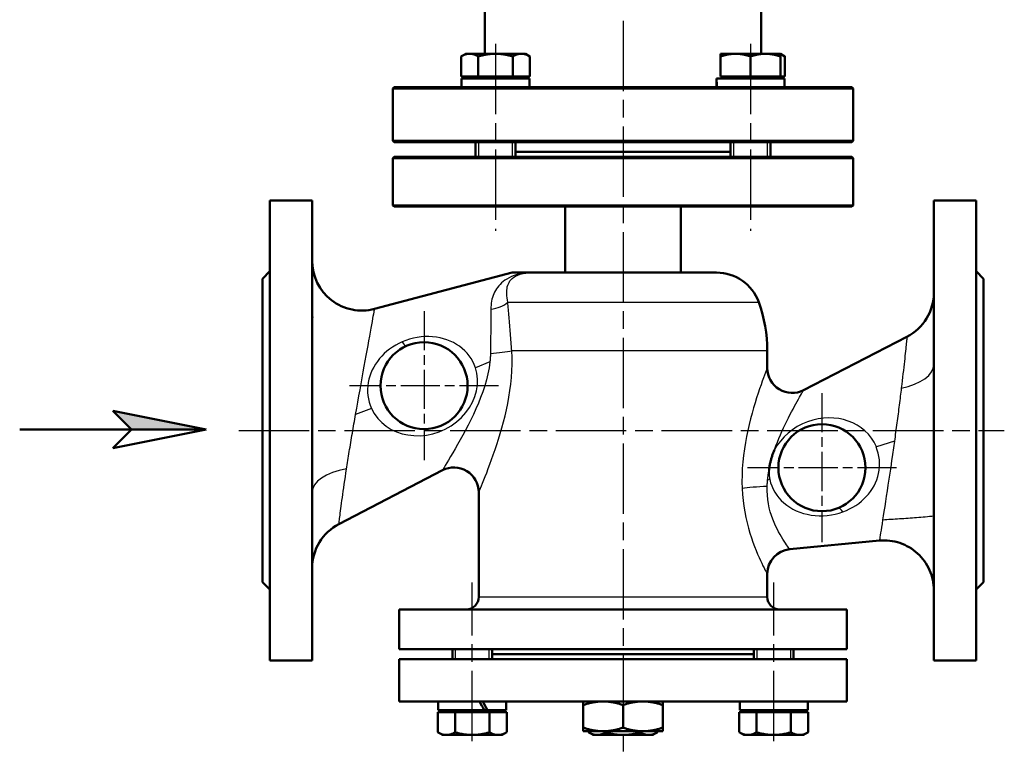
# Model space of a CAD drawing. Header units: millimetres. Extents: x 75 to 873, y 253 to 1203.
# Tile 2 of 4: x 75 to 471, y 609 to 906. Entities that reach past the tile are written whole.
import ezdxf

# ---------------------------------------------------------------- set-up
doc = ezdxf.new("R2010")
doc.units = ezdxf.units.MM
doc.header["$LTSCALE"] = 5
doc.linetypes.add('CHAIN', pattern=[0.3543, 0.2362, -0.0295, 0.0591, -0.0295])
for name, color, linetype, lineweight in [('Gewinde(DIN)', 3, 'Continuous', 25), ('Mittellinie(DIN)', 4, 'CHAIN', 25), ('Mittelpunktmarkierung(DIN)', 4, 'CHAIN', 25), ('Sichtbare Kanten(DIN)', 7, 'Continuous', 50), ('Sichtbare tangentiale Kanten(DIN)', 3, 'Continuous', 25)]:
    doc.layers.add(name, color=color, linetype=linetype, lineweight=lineweight)

# ---------------------------------------------------------------- blocks, each defined once
blk = doc.blocks.new('Richtungspfeil')
at = {"layer": 'Sichtbare Kanten(DIN)'}
blk.add_hatch(color=256, dxfattribs=at).paths.add_polyline_path([(10, 0), (0, 2), (2, 0)])
for p, q in [((10, 0), (0, 2)), ((0, 2), (2, 0)), ((10, 0), (0, 2)), ((0, 2), (2, 0)), ((-10, 0), (10, 0)), ((2, 0), (0, -2)), ((0, -2), (10, 0)), ((2, 0), (10, 0))]:
    blk.add_line(p, q, dxfattribs=at)

msp = doc.modelspace()

# ---------------------------------------------------------------- linework, layer by layer
at = {"layer": 'Gewinde(DIN)'}
for p, q in [((259.45, 856.78), (259.45, 850.78)), ((273.04, 850.78), (273.04, 856.78)), ((361.98, 856.78), (361.98, 850.78)), ((375.57, 850.78), (375.57, 856.78)), ((250.09, 652.78), (250.09, 648.78)), ((263.68, 648.78), (263.68, 652.78)), ((371.34, 652.78), (371.34, 648.78)), ((384.93, 648.78), (384.93, 652.78))]:
    msp.add_line(p, q, dxfattribs=at)
at = {"layer": 'Mittellinie(DIN)', "linetype": 'CHAIN', "ltscale": 23.990969}
for p, q in [((317.51, 1203.07), (317.51, 608.9)), ((266.25, 896.29), (266.25, 821.01)), ((368.78, 896.29), (368.78, 821.01)), ((163.01, 740.78), (470.83, 740.78)), ((256.89, 615.78), (256.89, 679.55)), ((378.13, 615.78), (378.13, 679.55))]:
    msp.add_line(p, q, dxfattribs=at)
at = {"layer": 'Mittelpunktmarkierung(DIN)', "linetype": 'CHAIN', "ltscale": 13.334389}
for p, q in [((237.51, 788.78), (237.51, 728.78)), ((267.51, 758.78), (207.51, 758.78)), ((397.51, 755.78), (397.51, 695.78)), ((427.51, 725.78), (367.51, 725.78))]:
    msp.add_line(p, q, dxfattribs=at)
at = {"layer": 'Sichtbare Kanten(DIN)'}
for p, q in [((262.01, 968.78), (262.01, 892.28)), ((373.01, 968.78), (373.01, 892.28)), ((254.25, 892.28), (252.39, 891.21)), ((252.39, 883.08), (252.39, 891.21)), ((255.85, 892.28), (254.25, 892.28)), ((266.25, 892.28), (255.85, 892.28)), ((259.32, 883.08), (259.32, 891.21)), ((276.64, 892.28), (266.25, 892.28)), ((273.17, 883.08), (273.17, 891.21)), ((278.25, 892.28), (276.64, 892.28)), ((278.25, 892.28), (280.1, 891.21)), ((280.1, 883.08), (280.1, 891.21)), ((356.78, 891.21), (356.78, 892.28)), ((362.78, 892.28), (356.78, 892.28)), ((356.78, 883.08), (356.78, 891.21)), ((374.78, 892.28), (362.78, 892.28)), ((368.78, 883.08), (368.78, 891.21)), ((380.78, 892.28), (374.78, 892.28)), ((380.78, 892.28), (380.78, 891.21)), ((380.78, 892.28), (382.63, 891.21)), ((380.78, 883.08), (380.78, 891.21)), ((382.63, 883.08), (382.63, 891.21)), ((259.32, 883.08), (252.39, 883.08)), ((255.25, 883.08), (255.25, 882.28)), ((273.17, 883.08), (259.32, 883.08)), ((280.1, 883.08), (273.17, 883.08)), ((277.25, 883.08), (277.25, 882.28)), ((368.78, 883.08), (356.78, 883.08)), ((357.78, 883.08), (357.78, 882.28)), ((380.78, 883.08), (368.78, 883.08)), ((379.78, 883.08), (379.78, 882.28)), ((382.63, 883.08), (380.78, 883.08)), ((279.95, 882.28), (252.55, 882.28)), ((252.55, 882.28), (252.55, 878.78)), ((279.95, 882.28), (279.95, 878.78)), ((355.08, 881.07), (355.08, 878.78)), ((382.48, 882.28), (355.09, 882.28)), ((382.48, 882.28), (382.48, 878.78)), ((225.51, 878.78), (225.01, 878.28)), ((410.01, 878.28), (225.01, 878.28)), ((225.01, 857.28), (225.01, 878.28)), ((225.51, 878.78), (409.51, 878.78)), ((409.51, 878.78), (410.01, 878.28)), ((410.01, 857.28), (410.01, 878.28)), ((225.01, 857.28), (410.01, 857.28)), ((225.51, 856.78), (225.01, 857.28)), ((409.51, 856.78), (225.51, 856.78)), ((258.25, 856.78), (258.25, 850.78)), ((274.25, 856.78), (274.25, 850.78)), ((360.78, 856.78), (360.78, 850.78)), ((376.78, 856.78), (376.78, 850.78)), ((409.51, 856.78), (410.01, 857.28)), ((360.78, 852.78), (274.25, 852.78)), ((225.51, 850.78), (225.01, 850.28)), ((410.01, 850.28), (225.01, 850.28)), ((225.01, 831.28), (225.01, 850.28)), ((225.51, 850.78), (409.51, 850.78)), ((409.51, 850.78), (410.01, 850.28)), ((410.01, 831.28), (410.01, 850.28)), ((175.51, 648.28), (175.51, 833.28)), ((175.51, 833.28), (192.51, 833.28)), ((192.51, 648.28), (192.51, 833.28)), ((442.51, 648.28), (442.51, 833.28)), ((442.51, 833.28), (459.51, 833.28)), ((459.51, 648.28), (459.51, 833.28)), ((225.01, 831.28), (410.01, 831.28)), ((225.51, 830.78), (225.01, 831.28)), ((409.51, 830.78), (225.51, 830.78)), ((294.26, 830.78), (294.26, 804.28)), ((340.76, 830.78), (340.76, 804.28)), ((409.51, 830.78), (410.01, 831.28)), ((172.51, 801.78), (175.51, 804.78)), ((217.62, 789.66), (273, 804.28)), ((277.7, 804.28), (273, 804.28)), ((283.13, 804.28), (277.7, 804.28)), ((283.13, 804.28), (355.16, 804.28)), ((462.51, 801.78), (459.51, 804.78)), ((172.51, 679.78), (172.51, 801.78)), ((462.51, 679.78), (462.51, 801.78)), ((390.1, 756.96), (431.69, 778.44)), ((375.51, 765.85), (375.51, 772.78)), ((244.9, 724.77), (203.28, 703.13)), ((259.51, 673.78), (259.51, 715.9)), ((420.61, 696.44), (384.56, 693)), ((375.51, 673.78), (375.51, 683.05)), ((172.51, 679.78), (175.51, 676.78)), ((462.51, 679.78), (459.51, 676.78)), ((227.51, 668.78), (407.51, 668.78)), ((227.51, 668.78), (227.51, 652.78)), ((407.51, 668.78), (407.51, 652.78)), ((227.51, 652.78), (407.51, 652.78)), ((248.89, 648.78), (248.89, 652.78)), ((264.89, 648.78), (264.89, 652.78)), ((264.89, 650.78), (370.13, 650.78)), ((370.13, 648.78), (370.13, 652.78)), ((386.13, 648.78), (386.13, 652.78)), ((175.51, 648.28), (192.51, 648.28)), ((227.51, 648.78), (407.51, 648.78)), ((227.51, 631.78), (227.51, 648.78)), ((407.51, 631.78), (407.51, 648.78)), ((442.51, 648.28), (459.51, 648.28)), ((227.51, 631.78), (407.51, 631.78)), ((243.19, 631.78), (243.19, 628.28)), ((270.59, 631.78), (270.59, 628.28)), ((301.51, 630.35), (301.51, 631.78)), ((301.51, 621.21), (301.51, 630.35)), ((317.51, 621.21), (317.51, 630.35)), ((333.51, 631.78), (333.51, 630.35)), ((333.51, 621.21), (333.51, 630.35)), ((364.43, 631.78), (364.43, 628.28)), ((391.83, 631.78), (391.83, 628.28)), ((243.03, 627.48), (243.03, 619.35)), ((243.03, 627.48), (249.96, 627.48)), ((261.71, 628.28), (243.19, 628.28)), ((245.64, 627.48), (245.64, 628.28)), ((249.96, 627.48), (263.82, 627.48)), ((249.96, 627.48), (249.96, 619.35)), ((262.35, 628.28), (261.71, 628.28)), ((263.01, 628.28), (262.35, 628.28)), ((270.59, 628.28), (263.01, 628.28)), ((263.82, 627.48), (270.75, 627.48)), ((263.82, 627.48), (263.82, 619.35)), ((268.13, 627.48), (268.13, 628.28)), ((270.75, 627.48), (270.75, 619.35)), ((364.28, 627.48), (364.28, 619.35)), ((364.28, 627.48), (371.2, 627.48)), ((391.83, 628.28), (364.43, 628.28)), ((366.89, 627.48), (366.89, 628.28)), ((371.2, 627.48), (371.2, 619.35)), ((371.2, 627.48), (385.06, 627.48)), ((385.06, 627.48), (385.06, 619.35)), ((385.06, 627.48), (391.99, 627.48)), ((389.38, 627.48), (389.38, 628.28)), ((391.99, 627.48), (391.99, 619.35)), ((244.89, 618.28), (243.03, 619.35)), ((244.89, 618.28), (246.5, 618.28)), ((246.5, 618.28), (256.89, 618.28)), ((256.89, 618.28), (267.28, 618.28)), ((267.28, 618.28), (268.89, 618.28)), ((268.89, 618.28), (270.75, 619.35)), ((301.51, 619.78), (301.51, 621.21)), ((301.51, 619.78), (309.51, 619.78)), ((303.65, 619.78), (303.65, 619.35)), ((305.51, 618.28), (303.65, 619.35)), ((305.51, 618.28), (307.12, 618.28)), ((307.12, 618.28), (317.51, 618.28)), ((309.51, 619.78), (325.51, 619.78)), ((310.58, 619.78), (310.58, 619.35)), ((317.51, 618.28), (327.9, 618.28)), ((324.44, 619.78), (324.44, 619.35)), ((325.51, 619.78), (333.51, 619.78)), ((327.9, 618.28), (329.51, 618.28)), ((329.51, 618.28), (331.37, 619.35)), ((331.37, 619.78), (331.37, 619.35)), ((333.51, 621.21), (333.51, 619.78)), ((366.13, 618.28), (364.28, 619.35)), ((366.13, 618.28), (367.74, 618.28)), ((367.74, 618.28), (378.13, 618.28)), ((378.13, 618.28), (388.52, 618.28)), ((388.52, 618.28), (390.13, 618.28)), ((390.13, 618.28), (391.99, 619.35))]:
    msp.add_line(p, q, dxfattribs=at)
at = {"layer": 'Sichtbare Kanten(DIN)', "flags": 128}
for points in [[(255.85, 892.28), (255.71, 892.28), (255.58, 892.27), (255.44, 892.26), (255.3, 892.25), (255.16, 892.23), (255.02, 892.21), (254.88, 892.19), (254.75, 892.16), (254.61, 892.13), (254.47, 892.1), (254.33, 892.06), (254.18, 892.02), (254.04, 891.97), (253.9, 891.92), (253.76, 891.87), (253.61, 891.81), (253.46, 891.75), (253.32, 891.69), (253.17, 891.62), (253.01, 891.54), (252.86, 891.47), (252.71, 891.38), (252.55, 891.3), (252.39, 891.21)], [(259.32, 891.21), (259.16, 891.3), (259, 891.38), (258.85, 891.47), (258.69, 891.54), (258.54, 891.62), (258.39, 891.69), (258.24, 891.75), (258.1, 891.81), (257.95, 891.87), (257.81, 891.92), (257.66, 891.97), (257.52, 892.02), (257.38, 892.06), (257.24, 892.1), (257.1, 892.13), (256.96, 892.16), (256.82, 892.19), (256.68, 892.21), (256.55, 892.23), (256.41, 892.25), (256.27, 892.26), (256.13, 892.27), (255.99, 892.28), (255.85, 892.28)], [(266.25, 892.28), (265.97, 892.28), (265.69, 892.27), (265.41, 892.26), (265.14, 892.25), (264.86, 892.23), (264.58, 892.21), (264.31, 892.19), (264.03, 892.16), (263.75, 892.13), (263.47, 892.1), (263.19, 892.06), (262.91, 892.02), (262.62, 891.97), (262.34, 891.92), (262.05, 891.87), (261.76, 891.81), (261.47, 891.75), (261.17, 891.69), (260.87, 891.62), (260.57, 891.54), (260.26, 891.47), (259.95, 891.38), (259.64, 891.3), (259.32, 891.21)], [(273.17, 891.21), (272.85, 891.3), (272.54, 891.38), (272.23, 891.47), (271.92, 891.54), (271.62, 891.62), (271.32, 891.69), (271.03, 891.75), (270.73, 891.81), (270.44, 891.87), (270.15, 891.92), (269.87, 891.97), (269.58, 892.02), (269.3, 892.06), (269.02, 892.1), (268.74, 892.13), (268.46, 892.16), (268.18, 892.19), (267.91, 892.21), (267.63, 892.23), (267.35, 892.25), (267.08, 892.26), (266.8, 892.27), (266.52, 892.28), (266.25, 892.28)], [(276.64, 892.28), (276.5, 892.28), (276.36, 892.27), (276.22, 892.26), (276.08, 892.25), (275.95, 892.23), (275.81, 892.21), (275.67, 892.19), (275.53, 892.16), (275.39, 892.13), (275.25, 892.1), (275.11, 892.06), (274.97, 892.02), (274.83, 891.97), (274.68, 891.92), (274.54, 891.87), (274.39, 891.81), (274.25, 891.75), (274.1, 891.69), (273.95, 891.62), (273.8, 891.54), (273.65, 891.47), (273.49, 891.38), (273.33, 891.3), (273.17, 891.21)], [(280.1, 891.21), (279.94, 891.3), (279.79, 891.38), (279.63, 891.47), (279.48, 891.54), (279.33, 891.62), (279.18, 891.69), (279.03, 891.75), (278.88, 891.81), (278.74, 891.87), (278.59, 891.92), (278.45, 891.97), (278.31, 892.02), (278.17, 892.06), (278.02, 892.1), (277.88, 892.13), (277.75, 892.16), (277.61, 892.19), (277.47, 892.21), (277.33, 892.23), (277.19, 892.25), (277.05, 892.26), (276.92, 892.27), (276.78, 892.28), (276.64, 892.28)], [(362.78, 892.28), (362.54, 892.28), (362.3, 892.27), (362.06, 892.26), (361.82, 892.25), (361.58, 892.23), (361.34, 892.21), (361.1, 892.19), (360.86, 892.16), (360.62, 892.13), (360.37, 892.1), (360.13, 892.06), (359.89, 892.02), (359.64, 891.97), (359.39, 891.92), (359.14, 891.87), (358.89, 891.81), (358.64, 891.75), (358.38, 891.69), (358.12, 891.62), (357.86, 891.54), (357.59, 891.47), (357.32, 891.38), (357.05, 891.3), (356.78, 891.21)], [(368.78, 891.21), (368.5, 891.3), (368.23, 891.38), (367.96, 891.47), (367.69, 891.54), (367.43, 891.62), (367.17, 891.69), (366.92, 891.75), (366.66, 891.81), (366.41, 891.87), (366.16, 891.92), (365.91, 891.97), (365.67, 892.02), (365.42, 892.06), (365.18, 892.1), (364.94, 892.13), (364.69, 892.16), (364.45, 892.19), (364.21, 892.21), (363.97, 892.23), (363.74, 892.25), (363.5, 892.26), (363.26, 892.27), (363.02, 892.28), (362.78, 892.28)], [(374.78, 892.28), (374.54, 892.28), (374.3, 892.27), (374.06, 892.26), (373.82, 892.25), (373.58, 892.23), (373.34, 892.21), (373.1, 892.19), (372.86, 892.16), (372.62, 892.13), (372.37, 892.1), (372.13, 892.06), (371.89, 892.02), (371.64, 891.97), (371.39, 891.92), (371.14, 891.87), (370.89, 891.81), (370.64, 891.75), (370.38, 891.69), (370.12, 891.62), (369.86, 891.54), (369.59, 891.47), (369.32, 891.38), (369.05, 891.3), (368.78, 891.21)], [(380.78, 891.21), (380.5, 891.3), (380.23, 891.38), (379.96, 891.47), (379.69, 891.54), (379.43, 891.62), (379.17, 891.69), (378.92, 891.75), (378.66, 891.81), (378.41, 891.87), (378.16, 891.92), (377.91, 891.97), (377.67, 892.02), (377.42, 892.06), (377.18, 892.1), (376.94, 892.13), (376.69, 892.16), (376.45, 892.19), (376.21, 892.21), (375.97, 892.23), (375.74, 892.25), (375.5, 892.26), (375.26, 892.27), (375.02, 892.28), (374.78, 892.28)], [(382.63, 891.21), (382.55, 891.26), (382.47, 891.3), (382.39, 891.35), (382.3, 891.39), (382.22, 891.43), (382.14, 891.47), (382.06, 891.51), (381.99, 891.55), (381.91, 891.59), (381.83, 891.63), (381.75, 891.66), (381.67, 891.7), (381.6, 891.73), (381.52, 891.77), (381.45, 891.8), (381.37, 891.83), (381.29, 891.86), (381.22, 891.89), (381.14, 891.91), (381.07, 891.94), (381, 891.97), (380.92, 891.99), (380.85, 892.01), (380.78, 892.04)], [(192.51, 791.25), (192.51, 790.8), (192.52, 790.35), (192.53, 789.9), (192.54, 789.46), (192.55, 789.03), (192.56, 788.6), (192.57, 788.19), (192.58, 787.78), (192.58, 787.38), (192.59, 786.99), (192.59, 786.62), (192.6, 786.26), (192.59, 785.92), (192.59, 785.59), (192.58, 785.28), (192.58, 784.99), (192.57, 784.72), (192.56, 784.46), (192.55, 784.22), (192.54, 784.01), (192.53, 783.81), (192.52, 783.64), (192.51, 783.49), (192.51, 783.36)], [(376.23, 724.81), (376.27, 725.17), (376.31, 725.52), (376.36, 725.88), (376.41, 726.23), (376.47, 726.58), (376.54, 726.94), (376.6, 727.29), (376.68, 727.64), (376.76, 727.98), (376.84, 728.33), (376.93, 728.67), (377.02, 729.02), (377.12, 729.36), (377.22, 729.7), (377.33, 730.03), (377.44, 730.37), (377.55, 730.7), (377.67, 731.04), (377.8, 731.37), (377.92, 731.7), (378.05, 732.02), (378.19, 732.35), (378.33, 732.67), (378.47, 732.99)], [(442.51, 676.53), (442.48, 677.57), (442.4, 678.6), (442.27, 679.63), (442.08, 680.65), (441.84, 681.67), (441.54, 682.67), (441.2, 683.65), (440.8, 684.62), (440.36, 685.56), (439.86, 686.47), (439.32, 687.36), (438.73, 688.22), (438.1, 689.06), (437.43, 689.85), (436.72, 690.61), (435.97, 691.33), (435.18, 692.01), (434.35, 692.65), (433.5, 693.24), (432.61, 693.79), (431.7, 694.29), (430.77, 694.75), (429.81, 695.15), (428.82, 695.51), (427.83, 695.81), (426.81, 696.06), (425.79, 696.26), (424.77, 696.4), (423.73, 696.49), (422.69, 696.53), (421.65, 696.51), (420.61, 696.44)], [(309.51, 631.78), (309.19, 631.78), (308.87, 631.77), (308.55, 631.76), (308.23, 631.74), (307.91, 631.72), (307.59, 631.69), (307.27, 631.66), (306.95, 631.62), (306.63, 631.58), (306.31, 631.54), (305.98, 631.49), (305.66, 631.43), (305.33, 631.37), (305, 631.3), (304.67, 631.23), (304.33, 631.16), (303.99, 631.07), (303.65, 630.99), (303.3, 630.9), (302.95, 630.8), (302.6, 630.69), (302.24, 630.59), (301.88, 630.47), (301.51, 630.35)], [(317.51, 630.35), (317.14, 630.47), (316.78, 630.59), (316.42, 630.69), (316.07, 630.8), (315.72, 630.9), (315.37, 630.99), (315.03, 631.07), (314.69, 631.16), (314.36, 631.23), (314.02, 631.3), (313.69, 631.37), (313.36, 631.43), (313.04, 631.49), (312.71, 631.54), (312.39, 631.58), (312.07, 631.62), (311.75, 631.66), (311.43, 631.69), (311.11, 631.72), (310.79, 631.74), (310.47, 631.76), (310.15, 631.77), (309.83, 631.78), (309.51, 631.78)], [(325.51, 631.78), (325.19, 631.78), (324.87, 631.77), (324.55, 631.76), (324.23, 631.74), (323.91, 631.72), (323.59, 631.69), (323.27, 631.66), (322.95, 631.62), (322.63, 631.58), (322.31, 631.54), (321.98, 631.49), (321.66, 631.43), (321.33, 631.37), (321, 631.3), (320.67, 631.23), (320.33, 631.16), (319.99, 631.07), (319.65, 630.99), (319.3, 630.9), (318.95, 630.8), (318.6, 630.69), (318.24, 630.59), (317.88, 630.47), (317.51, 630.35)], [(333.51, 630.35), (333.14, 630.47), (332.78, 630.59), (332.42, 630.69), (332.07, 630.8), (331.72, 630.9), (331.37, 630.99), (331.03, 631.07), (330.69, 631.16), (330.36, 631.23), (330.02, 631.3), (329.69, 631.37), (329.36, 631.43), (329.04, 631.49), (328.71, 631.54), (328.39, 631.58), (328.07, 631.62), (327.75, 631.66), (327.43, 631.69), (327.11, 631.72), (326.79, 631.74), (326.47, 631.76), (326.15, 631.77), (325.83, 631.78), (325.51, 631.78)], [(243.03, 619.35), (243.19, 619.26), (243.35, 619.18), (243.5, 619.09), (243.66, 619.02), (243.81, 618.94), (243.96, 618.87), (244.11, 618.81), (244.25, 618.75), (244.4, 618.69), (244.54, 618.64), (244.69, 618.59), (244.83, 618.54), (244.97, 618.5), (245.11, 618.46), (245.25, 618.43), (245.39, 618.4), (245.53, 618.37), (245.67, 618.35), (245.8, 618.33), (245.94, 618.31), (246.08, 618.3), (246.22, 618.29), (246.36, 618.28), (246.5, 618.28)], [(246.5, 618.28), (246.64, 618.28), (246.77, 618.29), (246.91, 618.3), (247.05, 618.31), (247.19, 618.33), (247.33, 618.35), (247.47, 618.37), (247.6, 618.4), (247.74, 618.43), (247.88, 618.46), (248.02, 618.5), (248.17, 618.54), (248.31, 618.59), (248.45, 618.64), (248.59, 618.69), (248.74, 618.75), (248.89, 618.81), (249.03, 618.87), (249.18, 618.94), (249.34, 619.02), (249.49, 619.09), (249.64, 619.18), (249.8, 619.26), (249.96, 619.35)], [(249.96, 619.35), (250.28, 619.26), (250.59, 619.18), (250.9, 619.09), (251.21, 619.02), (251.51, 618.94), (251.81, 618.87), (252.11, 618.81), (252.4, 618.75), (252.69, 618.69), (252.98, 618.64), (253.27, 618.59), (253.55, 618.54), (253.83, 618.5), (254.12, 618.46), (254.39, 618.43), (254.67, 618.4), (254.95, 618.37), (255.23, 618.35), (255.5, 618.33), (255.78, 618.31), (256.06, 618.3), (256.33, 618.29), (256.61, 618.28), (256.89, 618.28)], [(256.89, 618.28), (257.17, 618.28), (257.44, 618.29), (257.72, 618.3), (258, 618.31), (258.27, 618.33), (258.55, 618.35), (258.83, 618.37), (259.1, 618.4), (259.38, 618.43), (259.66, 618.46), (259.94, 618.5), (260.23, 618.54), (260.51, 618.59), (260.8, 618.64), (261.09, 618.69), (261.38, 618.75), (261.67, 618.81), (261.97, 618.87), (262.26, 618.94), (262.57, 619.02), (262.87, 619.09), (263.18, 619.18), (263.5, 619.26), (263.82, 619.35)], [(263.82, 619.35), (263.98, 619.26), (264.13, 619.18), (264.29, 619.09), (264.44, 619.02), (264.59, 618.94), (264.74, 618.87), (264.89, 618.81), (265.04, 618.75), (265.18, 618.69), (265.33, 618.64), (265.47, 618.59), (265.61, 618.54), (265.75, 618.5), (265.89, 618.46), (266.03, 618.43), (266.17, 618.4), (266.31, 618.37), (266.45, 618.35), (266.59, 618.33), (266.73, 618.31), (266.87, 618.3), (267, 618.29), (267.14, 618.28), (267.28, 618.28)], [(267.28, 618.28), (267.42, 618.28), (267.56, 618.29), (267.7, 618.3), (267.84, 618.31), (267.97, 618.33), (268.11, 618.35), (268.25, 618.37), (268.39, 618.4), (268.53, 618.43), (268.67, 618.46), (268.81, 618.5), (268.95, 618.54), (269.09, 618.59), (269.24, 618.64), (269.38, 618.69), (269.52, 618.75), (269.67, 618.81), (269.82, 618.87), (269.97, 618.94), (270.12, 619.02), (270.27, 619.09), (270.43, 619.18), (270.59, 619.26), (270.75, 619.35)], [(301.51, 621.21), (301.88, 621.09), (302.24, 620.97), (302.6, 620.86), (302.95, 620.76), (303.3, 620.66), (303.65, 620.57), (303.99, 620.49), (304.33, 620.4), (304.67, 620.33), (305, 620.26), (305.33, 620.19), (305.66, 620.13), (305.98, 620.07), (306.31, 620.02), (306.63, 619.98), (306.95, 619.94), (307.27, 619.9), (307.59, 619.87), (307.91, 619.84), (308.23, 619.82), (308.55, 619.8), (308.87, 619.79), (309.19, 619.78), (309.51, 619.78)], [(303.65, 619.35), (303.81, 619.26), (303.97, 619.18), (304.13, 619.09), (304.28, 619.02), (304.43, 618.94), (304.58, 618.87), (304.73, 618.81), (304.88, 618.75), (305.02, 618.69), (305.16, 618.64), (305.31, 618.59), (305.45, 618.54), (305.59, 618.5), (305.73, 618.46), (305.87, 618.43), (306.01, 618.4), (306.15, 618.37), (306.29, 618.35), (306.43, 618.33), (306.56, 618.31), (306.7, 618.3), (306.84, 618.29), (306.98, 618.28), (307.12, 618.28)], [(307.12, 618.28), (307.26, 618.28), (307.4, 618.29), (307.53, 618.3), (307.67, 618.31), (307.81, 618.33), (307.95, 618.35), (308.09, 618.37), (308.23, 618.4), (308.37, 618.43), (308.51, 618.46), (308.65, 618.5), (308.79, 618.54), (308.93, 618.59), (309.07, 618.64), (309.22, 618.69), (309.36, 618.75), (309.51, 618.81), (309.66, 618.87), (309.81, 618.94), (309.96, 619.02), (310.11, 619.09), (310.27, 619.18), (310.42, 619.26), (310.58, 619.35)], [(309.51, 619.78), (309.83, 619.78), (310.15, 619.79), (310.47, 619.8), (310.79, 619.82), (311.11, 619.84), (311.43, 619.87), (311.75, 619.9), (312.07, 619.94), (312.39, 619.98), (312.71, 620.02), (313.04, 620.07), (313.36, 620.13), (313.69, 620.19), (314.02, 620.26), (314.36, 620.33), (314.69, 620.4), (315.03, 620.49), (315.37, 620.57), (315.72, 620.66), (316.07, 620.76), (316.42, 620.86), (316.78, 620.97), (317.14, 621.09), (317.51, 621.21)], [(310.58, 619.35), (310.9, 619.26), (311.22, 619.18), (311.53, 619.09), (311.83, 619.02), (312.14, 618.94), (312.43, 618.87), (312.73, 618.81), (313.02, 618.75), (313.31, 618.69), (313.6, 618.64), (313.89, 618.59), (314.17, 618.54), (314.46, 618.5), (314.74, 618.46), (315.02, 618.43), (315.3, 618.4), (315.57, 618.37), (315.85, 618.35), (316.13, 618.33), (316.4, 618.31), (316.68, 618.3), (316.96, 618.29), (317.23, 618.28), (317.51, 618.28)], [(317.51, 621.21), (317.88, 621.09), (318.24, 620.97), (318.6, 620.86), (318.95, 620.76), (319.3, 620.66), (319.65, 620.57), (319.99, 620.49), (320.33, 620.4), (320.67, 620.33), (321, 620.26), (321.33, 620.19), (321.66, 620.13), (321.98, 620.07), (322.31, 620.02), (322.63, 619.98), (322.95, 619.94), (323.27, 619.9), (323.59, 619.87), (323.91, 619.84), (324.23, 619.82), (324.55, 619.8), (324.87, 619.79), (325.19, 619.78), (325.51, 619.78)], [(317.51, 618.28), (317.79, 618.28), (318.07, 618.29), (318.34, 618.3), (318.62, 618.31), (318.9, 618.33), (319.17, 618.35), (319.45, 618.37), (319.73, 618.4), (320.01, 618.43), (320.28, 618.46), (320.57, 618.5), (320.85, 618.54), (321.13, 618.59), (321.42, 618.64), (321.71, 618.69), (322, 618.75), (322.29, 618.81), (322.59, 618.87), (322.89, 618.94), (323.19, 619.02), (323.5, 619.09), (323.81, 619.18), (324.12, 619.26), (324.44, 619.35)], [(324.44, 619.35), (324.6, 619.26), (324.76, 619.18), (324.91, 619.09), (325.06, 619.02), (325.22, 618.94), (325.36, 618.87), (325.51, 618.81), (325.66, 618.75), (325.81, 618.69), (325.95, 618.64), (326.09, 618.59), (326.23, 618.54), (326.38, 618.5), (326.52, 618.46), (326.66, 618.43), (326.8, 618.4), (326.93, 618.37), (327.07, 618.35), (327.21, 618.33), (327.35, 618.31), (327.49, 618.3), (327.63, 618.29), (327.76, 618.28), (327.9, 618.28)], [(325.51, 619.78), (325.83, 619.78), (326.15, 619.79), (326.47, 619.8), (326.79, 619.82), (327.11, 619.84), (327.43, 619.87), (327.75, 619.9), (328.07, 619.94), (328.39, 619.98), (328.71, 620.02), (329.04, 620.07), (329.36, 620.13), (329.69, 620.19), (330.02, 620.26), (330.36, 620.33), (330.69, 620.4), (331.03, 620.49), (331.37, 620.57), (331.72, 620.66), (332.07, 620.76), (332.42, 620.86), (332.78, 620.97), (333.14, 621.09), (333.51, 621.21)], [(327.9, 618.28), (328.04, 618.28), (328.18, 618.29), (328.32, 618.3), (328.46, 618.31), (328.6, 618.33), (328.73, 618.35), (328.87, 618.37), (329.01, 618.4), (329.15, 618.43), (329.29, 618.46), (329.43, 618.5), (329.57, 618.54), (329.71, 618.59), (329.86, 618.64), (330, 618.69), (330.15, 618.75), (330.29, 618.81), (330.44, 618.87), (330.59, 618.94), (330.74, 619.02), (330.9, 619.09), (331.05, 619.18), (331.21, 619.26), (331.37, 619.35)], [(364.28, 619.35), (364.44, 619.26), (364.59, 619.18), (364.75, 619.09), (364.9, 619.02), (365.05, 618.94), (365.2, 618.87), (365.35, 618.81), (365.5, 618.75), (365.64, 618.69), (365.79, 618.64), (365.93, 618.59), (366.07, 618.54), (366.21, 618.5), (366.35, 618.46), (366.49, 618.43), (366.63, 618.4), (366.77, 618.37), (366.91, 618.35), (367.05, 618.33), (367.19, 618.31), (367.32, 618.3), (367.46, 618.29), (367.6, 618.28), (367.74, 618.28)], [(367.74, 618.28), (367.88, 618.28), (368.02, 618.29), (368.16, 618.3), (368.29, 618.31), (368.43, 618.33), (368.57, 618.35), (368.71, 618.37), (368.85, 618.4), (368.99, 618.43), (369.13, 618.46), (369.27, 618.5), (369.41, 618.54), (369.55, 618.59), (369.69, 618.64), (369.84, 618.69), (369.98, 618.75), (370.13, 618.81), (370.28, 618.87), (370.43, 618.94), (370.58, 619.02), (370.73, 619.09), (370.89, 619.18), (371.04, 619.26), (371.2, 619.35)], [(371.2, 619.35), (371.52, 619.26), (371.84, 619.18), (372.15, 619.09), (372.45, 619.02), (372.76, 618.94), (373.06, 618.87), (373.35, 618.81), (373.65, 618.75), (373.94, 618.69), (374.22, 618.64), (374.51, 618.59), (374.8, 618.54), (375.08, 618.5), (375.36, 618.46), (375.64, 618.43), (375.92, 618.4), (376.19, 618.37), (376.47, 618.35), (376.75, 618.33), (377.02, 618.31), (377.3, 618.3), (377.58, 618.29), (377.85, 618.28), (378.13, 618.28)], [(378.13, 618.28), (378.41, 618.28), (378.69, 618.29), (378.96, 618.3), (379.24, 618.31), (379.52, 618.33), (379.79, 618.35), (380.07, 618.37), (380.35, 618.4), (380.63, 618.43), (380.91, 618.46), (381.19, 618.5), (381.47, 618.54), (381.75, 618.59), (382.04, 618.64), (382.33, 618.69), (382.62, 618.75), (382.91, 618.81), (383.21, 618.87), (383.51, 618.94), (383.81, 619.02), (384.12, 619.09), (384.43, 619.18), (384.74, 619.26), (385.06, 619.35)], [(385.06, 619.35), (385.22, 619.26), (385.38, 619.18), (385.53, 619.09), (385.69, 619.02), (385.84, 618.94), (385.99, 618.87), (386.13, 618.81), (386.28, 618.75), (386.43, 618.69), (386.57, 618.64), (386.71, 618.59), (386.86, 618.54), (387, 618.5), (387.14, 618.46), (387.28, 618.43), (387.42, 618.4), (387.56, 618.37), (387.69, 618.35), (387.83, 618.33), (387.97, 618.31), (388.11, 618.3), (388.25, 618.29), (388.39, 618.28), (388.52, 618.28)], [(388.52, 618.28), (388.66, 618.28), (388.8, 618.29), (388.94, 618.3), (389.08, 618.31), (389.22, 618.33), (389.36, 618.35), (389.49, 618.37), (389.63, 618.4), (389.77, 618.43), (389.91, 618.46), (390.05, 618.5), (390.19, 618.54), (390.34, 618.59), (390.48, 618.64), (390.62, 618.69), (390.77, 618.75), (390.91, 618.81), (391.06, 618.87), (391.21, 618.94), (391.36, 619.02), (391.52, 619.09), (391.67, 619.18), (391.83, 619.26), (391.99, 619.35)]]:
    msp.add_lwpolyline(points, dxfattribs=at)
at = {"layer": 'Sichtbare Kanten(DIN)'}
for centre in [(237.51, 758.78), (397.51, 725.78)]:
    msp.add_circle(centre, 17.5, dxfattribs=at)
for centre, radius, start, end in [((212.51, 808.99), 20, 180, 284.7887), ((355.16, 786.28), 18, 19.7246, 90), ((422.51, 796.21), 20, 297.314, 0), ((317.51, 772.78), 58, 0, 19.7246), ((385.51, 765.85), 10, 180, 297.314), ((249.51, 715.9), 10, 0, 117.4744), ((212.51, 685.39), 20, 117.4744, 180), ((385.51, 683.05), 10, 95.4492, 180), ((254.51, 673.78), 5, 270, 0), ((380.51, 673.78), 5, 180, 270)]:
    msp.add_arc(centre, radius, start, end, dxfattribs=at)
for centre, major_axis, ratio, start_param, end_param in [((368.78, 881.07), (0, 23.73), 0.57735, 1.519679, 1.66735), ((368.78, 883.49), (0, 23.73), 0.57735, 1.621913, 1.770719), ((256.89, 630.57), (-13.43, 23.68), 0.11398, 4.551274, 4.698945), ((256.89, 632.99), (-13.43, 23.68), 0.11398, 4.447905, 4.59671)]:
    msp.add_ellipse(centre, major_axis=major_axis, ratio=ratio, start_param=start_param, end_param=end_param, dxfattribs=at)
at = {"layer": 'Sichtbare tangentiale Kanten(DIN)'}
for p, q in [((271.18, 792.35), (372.11, 792.35)), ((375.51, 772.78), (272.8, 772.78)), ((263.99, 768.3), (258.18, 766.02)), ((216.33, 749.62), (209.97, 747.12)), ((426.63, 736.42), (419.4, 734.21)), ((376.53, 721.1), (375.65, 720.83)), ((259.51, 673.78), (375.51, 673.78))]:
    msp.add_line(p, q, dxfattribs=at)
at = {"layer": 'Sichtbare tangentiale Kanten(DIN)', "flags": 128}
for points in [[(277.66, 804.27), (276.32, 803.94), (275, 803.55), (273.78, 803.12), (272.67, 802.65), (271.69, 802.17), (270.81, 801.66), (270.03, 801.15), (269.32, 800.63), (268.67, 800.08), (268.08, 799.51), (267.55, 798.93), (267.06, 798.32), (266.63, 797.7), (266.23, 797.05), (265.87, 796.39), (265.56, 795.7), (265.27, 794.99), (265.03, 794.26), (264.83, 793.52), (264.66, 792.75), (264.53, 791.96), (264.44, 791.16), (264.38, 790.34), (264.36, 789.5)], [(271.18, 792.35), (271.01, 793.22), (270.88, 794.07), (270.79, 794.88), (270.75, 795.67), (270.74, 796.43), (270.79, 797.16), (270.87, 797.86), (271, 798.52), (271.18, 799.16), (271.41, 799.77), (271.69, 800.34), (272.04, 800.89), (272.46, 801.41), (272.96, 801.9), (273.55, 802.37), (274.28, 802.81), (275.16, 803.21), (276.19, 803.56), (277.32, 803.83), (278.48, 804.02), (279.65, 804.15), (280.8, 804.23), (281.96, 804.27), (283.13, 804.28)], [(272.8, 772.78), (272.73, 773.67), (272.66, 774.55), (272.59, 775.44), (272.52, 776.32), (272.45, 777.2), (272.38, 778.07), (272.31, 778.94), (272.24, 779.8), (272.17, 780.65), (272.1, 781.5), (272.03, 782.34), (271.96, 783.17), (271.89, 783.99), (271.83, 784.8), (271.76, 785.61), (271.69, 786.4), (271.62, 787.19), (271.56, 787.96), (271.49, 788.73), (271.43, 789.48), (271.36, 790.22), (271.3, 790.94), (271.24, 791.66), (271.18, 792.35)], [(209.98, 747.15), (210.42, 749.68), (210.87, 752.2), (211.32, 754.69), (211.76, 757.15), (212.2, 759.57), (212.64, 761.95), (213.06, 764.28), (213.48, 766.56), (213.89, 768.78), (214.28, 770.93), (214.66, 772.99), (215.02, 774.98), (215.36, 776.86), (215.68, 778.65), (215.98, 780.32), (216.26, 781.87), (216.51, 783.29), (216.74, 784.58), (216.94, 785.73), (217.11, 786.74), (217.27, 787.61), (217.39, 788.33), (217.49, 788.9), (217.56, 789.32), (217.6, 789.57), (217.62, 789.66)], [(264.36, 789.5), (264.36, 788.86), (264.36, 788.22), (264.36, 787.55), (264.35, 786.88), (264.35, 786.2), (264.35, 785.51), (264.34, 784.8), (264.34, 784.09), (264.33, 783.37), (264.33, 782.64), (264.32, 781.91), (264.32, 781.16), (264.31, 780.41), (264.3, 779.65), (264.29, 778.89), (264.29, 778.12), (264.28, 777.34), (264.27, 776.55), (264.26, 775.77), (264.25, 774.97), (264.24, 774.18), (264.23, 773.38), (264.22, 772.58), (264.21, 771.77)], [(228.76, 776.43), (227.4, 775.8), (226.1, 775.09), (224.86, 774.32), (223.68, 773.5), (222.56, 772.61), (221.51, 771.67), (220.52, 770.68), (219.61, 769.64), (218.76, 768.56), (217.99, 767.44), (217.3, 766.28), (216.69, 765.09), (216.15, 763.87), (215.7, 762.62), (215.34, 761.34), (215.06, 760.05), (214.88, 758.73), (214.8, 757.41), (214.83, 756.08), (214.95, 754.76), (215.18, 753.45), (215.5, 752.16), (215.91, 750.89), (216.42, 749.65)], [(258.18, 766.02), (257.7, 767.28), (257.12, 768.5), (256.43, 769.67), (255.66, 770.79), (254.8, 771.85), (253.85, 772.84), (252.83, 773.77), (251.73, 774.62), (250.56, 775.39), (249.34, 776.08), (248.06, 776.69), (246.73, 777.22), (245.35, 777.66), (243.93, 778.01), (242.47, 778.28), (240.97, 778.45), (239.45, 778.54), (237.9, 778.52), (236.35, 778.41), (234.79, 778.2), (233.25, 777.89), (231.72, 777.5), (230.22, 777.01), (228.77, 776.43)], [(431.69, 778.44), (431.68, 778.39), (431.67, 778.26), (431.65, 778.04), (431.62, 777.74), (431.58, 777.36), (431.54, 776.91), (431.48, 776.38), (431.42, 775.78), (431.35, 775.1), (431.28, 774.36), (431.19, 773.55), (431.1, 772.67), (431, 771.73), (430.89, 770.73), (430.77, 769.67), (430.65, 768.56), (430.52, 767.39), (430.38, 766.16), (430.24, 764.89), (430.09, 763.57), (429.93, 762.2), (429.76, 760.78), (429.59, 759.32), (429.41, 757.83)], [(259.52, 715.9), (259.56, 716.01), (259.7, 716.34), (259.92, 716.87), (260.23, 717.6), (260.61, 718.52), (261.05, 719.6), (261.56, 720.85), (262.11, 722.25), (262.71, 723.78), (263.34, 725.43), (264, 727.2), (264.68, 729.06), (265.37, 731.02), (266.07, 733.04), (266.77, 735.14), (267.46, 737.3), (268.15, 739.54), (268.81, 741.84), (269.46, 744.21), (270.07, 746.63), (270.65, 749.11), (271.18, 751.63), (271.65, 754.19), (272.06, 756.79), (272.4, 759.42), (272.67, 762.07), (272.85, 764.73), (272.93, 767.41), (272.92, 770.09), (272.8, 772.78)], [(263.99, 768.3), (263.66, 765.9), (263.19, 763.5), (262.61, 761.11), (261.92, 758.72), (261.13, 756.36), (260.27, 754.02), (259.34, 751.71), (258.35, 749.44), (257.33, 747.22), (256.28, 745.04), (255.21, 742.93), (254.15, 740.87), (253.09, 738.88), (252.04, 736.95), (251.01, 735.11), (250.02, 733.36), (249.07, 731.73), (248.2, 730.23), (247.39, 728.87), (246.68, 727.68), (246.07, 726.67), (245.57, 725.86), (245.2, 725.26), (244.97, 724.89), (244.9, 724.78)], [(264.21, 771.77), (264.21, 771.63), (264.2, 771.49), (264.2, 771.34), (264.19, 771.2), (264.19, 771.06), (264.19, 770.91), (264.18, 770.77), (264.17, 770.62), (264.17, 770.48), (264.16, 770.34), (264.15, 770.19), (264.14, 770.05), (264.13, 769.9), (264.12, 769.76), (264.11, 769.61), (264.1, 769.47), (264.09, 769.32), (264.08, 769.17), (264.06, 769.03), (264.05, 768.88), (264.04, 768.74), (264.02, 768.59), (264.01, 768.45), (263.99, 768.3)], [(216.33, 749.62), (217.46, 747.52), (218.87, 745.61), (220.5, 743.9), (222.33, 742.43), (224.32, 741.2), (226.44, 740.2), (228.68, 739.45), (231.02, 738.94), (233.44, 738.67), (235.92, 738.66), (238.45, 738.91), (241.02, 739.44), (243.57, 740.25), (246.05, 741.34), (248.43, 742.69), (250.6, 744.26), (252.56, 746.03), (254.29, 747.95), (255.77, 750.01), (256.99, 752.19), (257.94, 754.44), (258.6, 756.75), (258.97, 759.09), (259.02, 761.44), (258.76, 763.76), (258.18, 766.02)], [(375.51, 765.84), (375.45, 765.71), (375.32, 765.36), (375.1, 764.79), (374.8, 764.02), (374.44, 763.05), (374.01, 761.89), (373.52, 760.56), (373, 759.08), (372.43, 757.47), (371.84, 755.73), (371.24, 753.87), (370.62, 751.91), (370, 749.85), (369.39, 747.7), (368.79, 745.47), (368.22, 743.16), (367.67, 740.8), (367.17, 738.37), (366.71, 735.88), (366.31, 733.32), (365.96, 730.72), (365.69, 728.09), (365.49, 725.42), (365.38, 722.74), (365.35, 720.06), (365.42, 717.38)], [(378.47, 732.99), (379.02, 734.52), (379.59, 736.02), (380.19, 737.5), (380.8, 738.96), (381.43, 740.39), (382.07, 741.8), (382.71, 743.17), (383.36, 744.51), (384, 745.8), (384.64, 747.05), (385.26, 748.25), (385.87, 749.39), (386.45, 750.48), (387.01, 751.51), (387.54, 752.47), (388.04, 753.36), (388.49, 754.16), (388.89, 754.86), (389.24, 755.48), (389.53, 755.99), (389.77, 756.4), (389.94, 756.7), (390.05, 756.89), (390.09, 756.95)], [(429.41, 757.83), (429.31, 757.01), (429.21, 756.18), (429.11, 755.34), (429.01, 754.49), (428.9, 753.63), (428.79, 752.76), (428.68, 751.88), (428.57, 751), (428.46, 750.11), (428.34, 749.22), (428.23, 748.32), (428.11, 747.42), (427.99, 746.51), (427.87, 745.6), (427.75, 744.69), (427.63, 743.78), (427.51, 742.86), (427.39, 741.94), (427.26, 741.02), (427.14, 740.09), (427.01, 739.17), (426.88, 738.25), (426.76, 737.32), (426.63, 736.4)], [(206.35, 725.26), (206.48, 726.11), (206.62, 726.96), (206.75, 727.82), (206.89, 728.69), (207.03, 729.57), (207.17, 730.46), (207.31, 731.36), (207.46, 732.26), (207.6, 733.17), (207.75, 734.08), (207.9, 735), (208.05, 735.92), (208.21, 736.84), (208.36, 737.77), (208.52, 738.7), (208.68, 739.63), (208.84, 740.57), (209, 741.5), (209.16, 742.44), (209.32, 743.38), (209.48, 744.32), (209.65, 745.27), (209.81, 746.21), (209.98, 747.15)], [(419.4, 734.21), (418.51, 736.02), (417.43, 737.71), (416.18, 739.25), (414.78, 740.64), (413.25, 741.86), (411.62, 742.92), (409.89, 743.82), (408.07, 744.56), (406.19, 745.13), (404.24, 745.53), (402.24, 745.77), (400.2, 745.83), (398.12, 745.72), (396, 745.43), (393.86, 744.95), (391.73, 744.27), (389.62, 743.39), (387.58, 742.31), (385.67, 741.07), (383.89, 739.68), (382.27, 738.16), (380.82, 736.52), (379.55, 734.8), (378.47, 732.99)], [(426.63, 736.4), (426.26, 733.77), (425.89, 731.16), (425.52, 728.59), (425.15, 726.06), (424.78, 723.58), (424.42, 721.15), (424.06, 718.78), (423.72, 716.49), (423.38, 714.28), (423.05, 712.15), (422.74, 710.13), (422.45, 708.22), (422.17, 706.43), (421.91, 704.76), (421.67, 703.24), (421.46, 701.86), (421.27, 700.63), (421.1, 699.54), (420.95, 698.61), (420.83, 697.84), (420.74, 697.24), (420.67, 696.8), (420.63, 696.53), (420.61, 696.44)], [(405.94, 708.03), (407.32, 708.58), (408.65, 709.21), (409.92, 709.89), (411.13, 710.64), (412.28, 711.44), (413.36, 712.31), (414.39, 713.22), (415.34, 714.19), (416.23, 715.2), (417.04, 716.27), (417.78, 717.37), (418.45, 718.52), (419.03, 719.71), (419.54, 720.94), (419.97, 722.2), (420.3, 723.5), (420.53, 724.82), (420.66, 726.17), (420.68, 727.53), (420.59, 728.89), (420.41, 730.24), (420.13, 731.58), (419.76, 732.9), (419.29, 734.18)], [(203.28, 703.13), (203.29, 703.18), (203.31, 703.32), (203.33, 703.56), (203.37, 703.88), (203.42, 704.29), (203.49, 704.78), (203.56, 705.36), (203.64, 706.01), (203.73, 706.74), (203.84, 707.55), (203.95, 708.42), (204.08, 709.37), (204.21, 710.38), (204.36, 711.46), (204.51, 712.6), (204.68, 713.8), (204.86, 715.06), (205.04, 716.37), (205.24, 717.73), (205.44, 719.15), (205.65, 720.61), (205.88, 722.12), (206.11, 723.67), (206.35, 725.26)], [(375.65, 720.83), (375.67, 720.99), (375.68, 721.16), (375.7, 721.32), (375.72, 721.49), (375.74, 721.65), (375.76, 721.82), (375.78, 721.99), (375.8, 722.15), (375.82, 722.32), (375.85, 722.48), (375.87, 722.65), (375.89, 722.82), (375.92, 722.98), (375.94, 723.15), (375.97, 723.32), (375.99, 723.48), (376.02, 723.65), (376.05, 723.81), (376.08, 723.98), (376.11, 724.15), (376.14, 724.31), (376.17, 724.48), (376.2, 724.65), (376.23, 724.81)], [(376.23, 724.81), (376.23, 724.66), (376.22, 724.5), (376.22, 724.34), (376.22, 724.19), (376.22, 724.03), (376.23, 723.88), (376.23, 723.72), (376.24, 723.56), (376.25, 723.41), (376.25, 723.25), (376.26, 723.1), (376.28, 722.94), (376.29, 722.79), (376.3, 722.63), (376.32, 722.48), (376.34, 722.32), (376.36, 722.17), (376.38, 722.01), (376.4, 721.86), (376.42, 721.71), (376.45, 721.55), (376.48, 721.4), (376.5, 721.25), (376.53, 721.1)], [(375.49, 718.25), (375.49, 718.36), (375.49, 718.46), (375.5, 718.57), (375.5, 718.68), (375.51, 718.78), (375.51, 718.89), (375.52, 719), (375.52, 719.1), (375.53, 719.21), (375.53, 719.32), (375.54, 719.42), (375.55, 719.53), (375.55, 719.64), (375.56, 719.75), (375.57, 719.85), (375.58, 719.96), (375.59, 720.07), (375.6, 720.18), (375.6, 720.28), (375.61, 720.39), (375.62, 720.5), (375.63, 720.61), (375.64, 720.71), (375.65, 720.82)], [(376.53, 721.1), (376.87, 719.75), (377.32, 718.43), (377.88, 717.15), (378.55, 715.92), (379.32, 714.75), (380.19, 713.63), (381.16, 712.58), (382.2, 711.61), (383.33, 710.71), (384.54, 709.89), (385.83, 709.14), (387.18, 708.48), (388.59, 707.91), (390.06, 707.42), (391.58, 707.03), (393.15, 706.74), (394.75, 706.54), (396.38, 706.45), (398.02, 706.47), (399.66, 706.59), (401.29, 706.81), (402.88, 707.12), (404.44, 707.53), (405.94, 708.03)], [(365.42, 717.38), (365.57, 714.98), (365.8, 712.61), (366.1, 710.27), (366.47, 707.98), (366.91, 705.75), (367.4, 703.59), (367.94, 701.52), (368.52, 699.52), (369.13, 697.63), (369.75, 695.82), (370.38, 694.12), (371.01, 692.54), (371.62, 691.06), (372.21, 689.7), (372.77, 688.47), (373.3, 687.35), (373.78, 686.35), (374.22, 685.49), (374.6, 684.75), (374.93, 684.14), (375.18, 683.66), (375.36, 683.32), (375.46, 683.12), (375.48, 683.06)], [(384.52, 693.01), (384.51, 693.06), (384.41, 693.21), (384.22, 693.46), (383.96, 693.82), (383.63, 694.27), (383.24, 694.82), (382.8, 695.46), (382.31, 696.2), (381.78, 697.02), (381.22, 697.94), (380.64, 698.94), (380.05, 700.02), (379.44, 701.18), (378.84, 702.43), (378.26, 703.74), (377.7, 705.13), (377.19, 706.58), (376.73, 708.1), (376.32, 709.67), (375.99, 711.31), (375.73, 712.99), (375.56, 714.71), (375.48, 716.47), (375.49, 718.25)], [(442.51, 706.28), (441.64, 706.19), (440.77, 706.11), (439.9, 706.03), (439.03, 705.95), (438.16, 705.87), (437.3, 705.8), (436.43, 705.72), (435.57, 705.65), (434.71, 705.59), (433.85, 705.52), (432.99, 705.45), (432.13, 705.39), (431.27, 705.33), (430.41, 705.27), (429.56, 705.21), (428.7, 705.16), (427.85, 705.1), (427, 705.05), (426.15, 704.99), (425.3, 704.94), (424.45, 704.89), (423.6, 704.84), (422.75, 704.79), (421.91, 704.74)]]:
    msp.add_lwpolyline(points, dxfattribs=at)
at = {"layer": 'Sichtbare tangentiale Kanten(DIN)'}
for centre, major_axis, ratio, start_param, end_param in [((263.19, 795.73), (-9.96, -0.88), 0.63224, 1.632837, 2.443612), ((228.28, 779.3), (2.05, -4.56), 0.17704, 5.309794, 6.283185), ((265.09, 772.78), (-9.97, -0.78), 0.093827, 1.475005, 2.447411), ((422.51, 767.47), (20, 0), 0.513943, 5.064791, 6.283185), ((212.51, 715.77), (-20, 0), 0.498876, 5.025317, 6.283185), ((373.68, 717.38), (-9.99, -0.54), 0.078326, 4.526406, 5.682334), ((405.85, 704.88), (-1.85, 4.64), 0.306365, 5.328424, 6.283185)]:
    msp.add_ellipse(centre, major_axis=major_axis, ratio=ratio, start_param=start_param, end_param=end_param, dxfattribs=at)

# ---------------------------------------------------------------- block references
at = {"xscale": 3.75, "yscale": 3.75, "zscale": 3.75}
msp.add_blockref('Richtungspfeil', (112.42, 741.14), dxfattribs=at)

doc.saveas('drawing.dxf')
